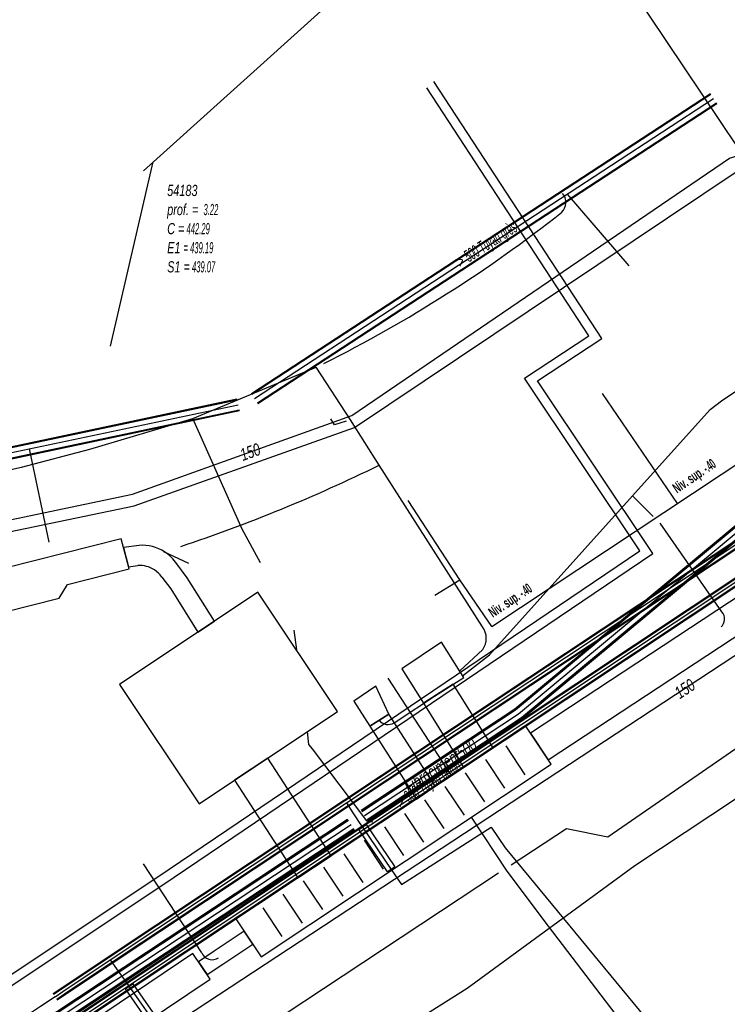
# Model space of a CAD drawing. Header units: metres. Extents: x 2695563 to 2696938, y 1260544 to 1262032.
# Tile 145 of 256: x 2695931 to 2695963, y 1261366 to 1261411. Entities that reach past the tile are written whole.
import ezdxf

# ---------------------------------------------------------------- set-up
doc = ezdxf.new("R2010")
doc.units = ezdxf.units.M
doc.header["$LTSCALE"] = 100
for name, pattern in [('AUSGEZOGEN', [0]), ('STRICHLINIE2_S3', [0.25, 0.15, -0.1]), ('VERDECKT2_S2', [0.18, 0.1, -0.08])]:
    doc.linetypes.add(name, pattern=pattern)
for name, color, linetype in [('CAD_Cadastre des conduites_Ouvrage_Conduite', 200, 'AUSGEZOGEN'), ('Eau portable_Cadastre des conduites_Conduite', 171, 'AUSGEZOGEN'), ('Eau potable_Cadastre des conduites_Conduite_Texte', 171, 'AUSGEZOGEN'), ('EU_Cadastre des conduites', 24, 'AUSGEZOGEN'), ('EU_Cadastre des conduites – Texte', 7, 'AUSGEZOGEN'), ('EU_Cadastre des conduites_Regard normalisé – Texte', 24, 'AUSGEZOGEN'), ('Gaz_Cadastre des conduites_Conduite', 32, 'AUSGEZOGEN'), ('Gaz_Cadastre des conduites_Tube de protection', 32, 'AUSGEZOGEN'), ('Réseau électrique_Cadastre des conduite_Bord du tracé', 1, 'AUSGEZOGEN'), ('Réseau électrique_Cadastre des conduite_Tronçon de tracé', 1, 'AUSGEZOGEN'), ('Réseau électrique_Cadastre des conduites_Ouvrage_Surface-Ligne-Point', 1, 'AUSGEZOGEN'), ('Réseau électrique_Point altimétrique_Texte', 7, 'AUSGEZOGEN'), ('TV_Cadastre des conduites_CONDUITE', 92, 'AUSGEZOGEN'), ('Télécommunications_SW_Cadastre des conduites_Bord du tracé', 94, 'AUSGEZOGEN')]:
    doc.layers.add(name, color=color, linetype=linetype)
doc.styles.add('ARIAL', font='arial.ttf')
doc.styles.add('ARIALNARROW', font='ARIALN.TTF')
pattern_1 = [(0, (2703955, 1269100), (4050, 4050), [4050, -4050]), (90, (2703955, 1269100), (-4050, 4050), [4050, -4050])]
pattern_2 = [(0, (2708005, 1273150), (6075, 6075), [6075, -6075]), (90, (2708005, 1273150), (-6075, 6075), [6075, -6075])]

# ---------------------------------------------------------------- blocks, each defined once
blk = doc.blocks.new('COMPLEXOBJECT_1847')
at = {"layer": 'Réseau électrique_Cadastre des conduite_Bord du tracé', "color": 1, "linetype": 'AUSGEZOGEN', "transparency": 33554687}
for points in [[(5935.518, 11387.36), (5934.812, 11387.27), (5935.039, 11386.393), (5935.46, 11386.445)], [(5938.921, 11383.933), (5937.689, 11385.899), (5937.223, 11386.521)], [(5936.543, 11385.928), (5936.947, 11385.389), (5938.172, 11383.431), (5938.921, 11383.933)]]:
    blk.add_lwpolyline(points, dxfattribs=at)
for centre, radius, start, end in [((5935.657, 11385.503), 1.862, 57.0152, 94.2818), ((5935.63, 11385.457), 1.916, 33.7492, 57.0872), ((5935.553, 11385.235), 1.213, 57.0149, 94.3761), ((5935.567, 11385.267), 1.178, 34.1021, 56.7726)]:
    blk.add_arc(centre, radius, start, end, dxfattribs=at)
blk = doc.blocks.new('COMPLEXOBJECT_1969')
at = {"layer": 'Réseau électrique_Cadastre des conduite_Tronçon de tracé', "color": 1, "linetype": 'AUSGEZOGEN', "transparency": 33554687}
blk.add_line((5961.831, 11384.354), (5959.049, 11388.358), dxfattribs=at)
blk.add_arc((5961.487, 11384.031), 0.472, 310.771, 43.1681, dxfattribs=at)
blk = doc.blocks.new('COMPLEXOBJECT_1988')
at = {"layer": 'Réseau électrique_Cadastre des conduite_Tronçon de tracé', "color": 1, "linetype": 'AUSGEZOGEN', "transparency": 33554687}
blk.add_line((5967.942, 11398.329), (5968.105, 11399.76), dxfattribs=at)
blk.add_lwpolyline([(5950.127, 11381.469), (5951.342, 11382.407), (5957.797, 11389.591), (5961.31, 11393.492), (5961.816, 11393.882), (5964.964, 11395.999), (5967.617, 11397.787)], dxfattribs=at)
blk.add_arc((5967.144, 11398.439), 0.805, 305.9539, 352.1497, dxfattribs=at)
blk = doc.blocks.new('COMPLEXOBJECT_1989')
at = {"layer": 'Réseau électrique_Cadastre des conduite_Tronçon de tracé', "color": 1, "linetype": 'AUSGEZOGEN', "transparency": 33554687}
blk.add_line((5949.995, 11381.685), (5951.033, 11382.651), dxfattribs=at)
blk.add_lwpolyline([(5951.021, 11383.685), (5946.355, 11390.981), (5945.06, 11393.032)], dxfattribs=at)
blk.add_arc((5950.321, 11383.16), 0.875, 324.4611, 36.8687, dxfattribs=at)
blk = doc.blocks.new('COMPLEXOBJECT_1990')
at = {"layer": 'Réseau électrique_Cadastre des conduite_Tronçon de tracé', "color": 1, "linetype": 'AUSGEZOGEN', "transparency": 33554687}
blk.add_lwpolyline([(5975.193, 11346.112), (5961.046, 11361.289), (5957.644, 11365.387), (5954.003, 11370.163)], dxfattribs=at)
blk = doc.blocks.new('COMPLEXOBJECT_2322')
at = {"layer": 'Réseau électrique_Cadastre des conduite_Tronçon de tracé', "color": 1, "linetype": 'AUSGEZOGEN', "transparency": 33554687}
blk.add_line((5938.346, 11368.955), (5935.723, 11372.967), dxfattribs=at)
blk.add_arc((5938.817, 11369.155), 0.512, 203.0439, 304.5687, dxfattribs=at)
blk = doc.blocks.new('COMPLEXOBJECT_2361')
at = {"layer": 'Réseau électrique_Cadastre des conduite_Tronçon de tracé', "color": 1, "linetype": 'AUSGEZOGEN', "transparency": 33554687}
for centre, radius, start, end in [((5954.165, 11402.851), 0.623, 313.9439, 40.699), ((5915.922, 11451.383), 62.409, 296.59475, 308.29444)]:
    blk.add_arc(centre, radius, start, end, dxfattribs=at)

msp = doc.modelspace()

# ---------------------------------------------------------------- hatches: boundary and pattern name
at = {"layer": 'Réseau électrique_Cadastre des conduite_Bord du tracé', "lineweight": 18, "transparency": 33554687}
h = msp.add_hatch(dxfattribs=at)
h.set_pattern_fill('MUSTER', color=1, scale=6075, style=0, pattern_type=2)
h.set_pattern_definition(pattern_2)
h.paths.add_polyline_path([(2695954.961, 1261377.475), (2695966.558, 1261385.113), (2695974.434, 1261390.301), (2695973.636, 1261391.512), (2695965.57, 1261386.199), (2695954.163, 1261378.686)], flags=0)
h = msp.add_hatch(dxfattribs=at)
h.set_pattern_fill('MUSTER', color=1, scale=6075, style=0, pattern_type=2)
h.set_pattern_definition(pattern_2)
h.paths.add_polyline_path([(2695939.891, 1261383.743), (2695938.659, 1261385.709), (2695938.193, 1261386.331), (2695938.179, 1261386.352), (2695938.164, 1261386.372), (2695938.15, 1261386.393), (2695938.135, 1261386.413), (2695938.12, 1261386.433), (2695938.104, 1261386.453), (2695938.089, 1261386.473), (2695938.073, 1261386.492), (2695938.056, 1261386.512), (2695938.04, 1261386.531), (2695938.023, 1261386.549), (2695938.006, 1261386.568), (2695937.989, 1261386.586), (2695937.971, 1261386.604), (2695937.954, 1261386.622), (2695937.936, 1261386.64), (2695937.918, 1261386.657), (2695937.899, 1261386.675), (2695937.881, 1261386.692), (2695937.862, 1261386.708), (2695937.843, 1261386.725), (2695937.823, 1261386.741), (2695937.804, 1261386.757), (2695937.784, 1261386.773), (2695937.764, 1261386.788), (2695937.744, 1261386.803), (2695937.724, 1261386.818), (2695937.704, 1261386.833), (2695937.683, 1261386.847), (2695937.662, 1261386.861), (2695937.641, 1261386.875), (2695937.608, 1261386.896), (2695937.575, 1261386.916), (2695937.541, 1261386.936), (2695937.506, 1261386.954), (2695937.472, 1261386.973), (2695937.437, 1261386.99), (2695937.401, 1261387.007), (2695937.366, 1261387.022), (2695937.33, 1261387.038), (2695937.293, 1261387.052), (2695937.257, 1261387.066), (2695937.22, 1261387.078), (2695937.183, 1261387.09), (2695937.145, 1261387.102), (2695937.108, 1261387.112), (2695937.07, 1261387.122), (2695937.032, 1261387.131), (2695936.993, 1261387.139), (2695936.955, 1261387.146), (2695936.917, 1261387.153), (2695936.878, 1261387.158), (2695936.839, 1261387.163), (2695936.8, 1261387.167), (2695936.761, 1261387.17), (2695936.722, 1261387.173), (2695936.683, 1261387.174), (2695936.644, 1261387.175), (2695936.605, 1261387.175), (2695936.566, 1261387.174), (2695936.527, 1261387.173), (2695936.488, 1261387.17), (2695935.782, 1261387.08), (2695936.009, 1261386.203), (2695936.43, 1261386.255), (2695936.455, 1261386.257), (2695936.481, 1261386.258), (2695936.506, 1261386.258), (2695936.532, 1261386.259), (2695936.557, 1261386.258), (2695936.583, 1261386.257), (2695936.608, 1261386.255), (2695936.634, 1261386.253), (2695936.659, 1261386.251), (2695936.685, 1261386.248), (2695936.71, 1261386.244), (2695936.735, 1261386.24), (2695936.76, 1261386.235), (2695936.785, 1261386.23), (2695936.81, 1261386.224), (2695936.835, 1261386.218), (2695936.859, 1261386.211), (2695936.884, 1261386.204), (2695936.908, 1261386.196), (2695936.932, 1261386.187), (2695936.956, 1261386.178), (2695936.98, 1261386.169), (2695937.003, 1261386.159), (2695937.027, 1261386.149), (2695937.05, 1261386.138), (2695937.073, 1261386.127), (2695937.095, 1261386.115), (2695937.118, 1261386.103), (2695937.14, 1261386.09), (2695937.161, 1261386.077), (2695937.183, 1261386.063), (2695937.196, 1261386.055), (2695937.208, 1261386.046), (2695937.22, 1261386.038), (2695937.232, 1261386.029), (2695937.245, 1261386.02), (2695937.257, 1261386.011), (2695937.268, 1261386.001), (2695937.28, 1261385.992), (2695937.292, 1261385.983), (2695937.303, 1261385.973), (2695937.315, 1261385.963), (2695937.326, 1261385.953), (2695937.337, 1261385.943), (2695937.348, 1261385.933), (2695937.359, 1261385.922), (2695937.369, 1261385.912), (2695937.38, 1261385.901), (2695937.39, 1261385.89), (2695937.401, 1261385.879), (2695937.411, 1261385.868), (2695937.421, 1261385.857), (2695937.431, 1261385.845), (2695937.441, 1261385.834), (2695937.45, 1261385.822), (2695937.46, 1261385.811), (2695937.469, 1261385.799), (2695937.478, 1261385.787), (2695937.487, 1261385.775), (2695937.496, 1261385.763), (2695937.504, 1261385.75), (2695937.513, 1261385.738), (2695937.917, 1261385.199), (2695939.142, 1261383.241)], flags=0)
h = msp.add_hatch(dxfattribs=at)
h.set_pattern_fill('MUSTER', color=1, scale=6075, style=0, pattern_type=2)
h.set_pattern_definition(pattern_2)
h.paths.add_polyline_path([(2695948.356, 1261381.592), (2695949.326, 1261380.043), (2695951.146, 1261381.198), (2695950.991, 1261381.453), (2695950.149, 1261382.798)], flags=0)
h = msp.add_hatch(dxfattribs=at)
h.set_pattern_fill('MUSTER', color=1, scale=6075, style=0, pattern_type=2)
h.set_pattern_definition(pattern_2)
h.paths.add_polyline_path([(2695947.76, 1261379.55), (2695947.185, 1261380.802), (2695946.186, 1261380.136), (2695946.902, 1261378.998)], flags=0)
h = msp.add_hatch(dxfattribs=at)
h.set_pattern_fill('MUSTER', color=1, scale=6075, style=0, pattern_type=2)
h.set_pattern_definition(pattern_2)
h.paths.add_polyline_path([(2695952.475, 1261378.027), (2695950.677, 1261380.9), (2695949.326, 1261380.043), (2695951.138, 1261377.133)], flags=0)
h = msp.add_hatch(dxfattribs=at)
h.set_pattern_fill('MUSTER', color=1, scale=6075, style=0, pattern_type=2)
h.set_pattern_definition(pattern_2)
h.paths.add_polyline_path([(2695949.865, 1261376.285), (2695947.76, 1261379.55), (2695946.902, 1261378.998), (2695949.015, 1261375.711)], flags=0)
h = msp.add_hatch(dxfattribs=at)
h.set_pattern_fill('MUSTER', color=1, scale=6075, style=0, pattern_type=2)
h.set_pattern_definition(pattern_2)
h.paths.add_polyline_path([(2695945.159, 1261373.151), (2695942.299, 1261377.557), (2695940.803, 1261376.559), (2695943.66, 1261372.157)], flags=0)
h = msp.add_hatch(dxfattribs=at)
h.set_pattern_fill('MUSTER', color=1, scale=6075, style=0, pattern_type=2)
h.set_pattern_definition(pattern_2)
h.paths.add_polyline_path([(2695941.231, 1261369.742), (2695939.882, 1261368.835), (2695939.171, 1261368.362), (2695939.558, 1261367.779), (2695940.271, 1261368.253), (2695941.619, 1261369.159)], flags=0)
at = {"layer": 'Réseau électrique_Cadastre des conduites_Ouvrage_Surface-Ligne-Point', "lineweight": 18, "transparency": 33554687}
h = msp.add_hatch(dxfattribs=at)
h.set_pattern_fill('MUSTER', color=1, scale=4050, style=0, pattern_type=2)
h.set_pattern_definition(pattern_1)
h.paths.add_polyline_path([(2695928.17, 1261384.128), (2695929.758, 1261384.526), (2695930.388, 1261384.148), (2695932.885, 1261384.78), (2695933.26, 1261385.406), (2695936.034, 1261386.103), (2695935.682, 1261387.461), (2695927.809, 1261385.472)], flags=0)
h = msp.add_hatch(dxfattribs=at)
h.set_pattern_fill('MUSTER', color=1, scale=4050, style=0, pattern_type=2)
h.set_pattern_definition(pattern_1)
h.paths.add_polyline_path([(2695945.454, 1261379.662), (2695941.858, 1261385.053), (2695935.602, 1261380.88), (2695939.198, 1261375.489)], flags=0)
h = msp.add_hatch(dxfattribs=at)
h.set_pattern_fill('MUSTER', color=1, scale=4050, style=0, pattern_type=2)
h.set_pattern_definition(pattern_1)
h.paths.add_polyline_path([(2695942.004, 1261368.58), (2695955.091, 1261377.283), (2695953.947, 1261379.002), (2695940.863, 1261370.295)], flags=0)
h = msp.add_hatch(dxfattribs=at)
h.set_pattern_fill('MUSTER', color=1, scale=4050, style=0, pattern_type=2)
h.set_pattern_definition(pattern_1)
h.paths.add_polyline_path([(2695934.935, 1261366.054), (2695935.717, 1261364.893), (2695939.699, 1261367.574), (2695938.917, 1261368.735)], flags=0)

# ---------------------------------------------------------------- linework, layer by layer
at = {"layer": 'CAD_Cadastre des conduites_Ouvrage_Conduite', "color": 200, "linetype": 'AUSGEZOGEN', "transparency": 33554687}
for points in [[(2695891.845, 1261330.959), (2695890.363, 1261333.317), (2695886.835, 1261338.553), (2695889.002, 1261340.057), (2695904.964, 1261350.579), (2695920.961, 1261361.286), (2695937.842, 1261372.537), (2695959.093, 1261386.924), (2695953.892, 1261394.72), (2695956.793, 1261396.641), (2695949.479, 1261407.838)], [(2695892.181, 1261331.177), (2695890.72, 1261333.549), (2695887.422, 1261338.443), (2695889.24, 1261339.705), (2695905.199, 1261350.224), (2695921.197, 1261360.932), (2695938.078, 1261372.184), (2695959.68, 1261386.809), (2695954.482, 1261394.601), (2695957.38, 1261396.52), (2695949.8, 1261408.123)]]:
    msp.add_lwpolyline(points, dxfattribs=at)
at = {"layer": 'Eau portable_Cadastre des conduites_Conduite', "linetype": 'AUSGEZOGEN', "transparency": 33554687}
for p, q in [((2695975.757, 1261398.328), (2695953.452, 1261379.776)), ((2695975.777, 1261398.304), (2695953.471, 1261379.751)), ((2695975.797, 1261398.28), (2695953.489, 1261379.726)), ((2695976.077, 1261397.944), (2695953.751, 1261379.374)), ((2695976.097, 1261397.92), (2695953.769, 1261379.349)), ((2695976.117, 1261397.896), (2695953.788, 1261379.324)), ((2695953.452, 1261379.776), (2695946.514, 1261375.19)), ((2695953.471, 1261379.751), (2695946.531, 1261375.164)), ((2695953.489, 1261379.726), (2695946.548, 1261375.137)), ((2695953.751, 1261379.374), (2695946.79, 1261374.773)), ((2695953.769, 1261379.349), (2695946.807, 1261374.746)), ((2695953.788, 1261379.324), (2695946.824, 1261374.72)), ((2695945.905, 1261374.787), (2695880.097, 1261331.283)), ((2695945.922, 1261374.761), (2695880.114, 1261331.257)), ((2695945.939, 1261374.734), (2695880.131, 1261331.23)), ((2695946.181, 1261374.37), (2695880.373, 1261330.866)), ((2695946.198, 1261374.343), (2695880.39, 1261330.839)), ((2695946.215, 1261374.317), (2695880.407, 1261330.813))]:
    msp.add_line(p, q, dxfattribs=at)
at = {"layer": 'Eau portable_Cadastre des conduites_Conduite', "color": 255, "linetype": 'AUSGEZOGEN', "transparency": 33554687}
for p, q in [((2695975.937, 1261398.112), (2695953.62, 1261379.55)), ((2695953.62, 1261379.55), (2695946.669, 1261374.955)), ((2695946.06, 1261374.552), (2695880.252, 1261331.048))]:
    msp.add_line(p, q, dxfattribs=at)
at = {"layer": 'Eau portable_Cadastre des conduites_Conduite', "color": 7, "linetype": 'AUSGEZOGEN', "transparency": 33554687}
for points in [[(2695781.007, 1261356.667), (2695790.243, 1261358.632), (2695794.076, 1261359.483), (2695798.651, 1261360.449), (2695818.405, 1261364.614), (2695822.281, 1261365.449), (2695834.766, 1261368.271), (2695854.245, 1261372.205), (2695858.672, 1261373.143), (2695868.6, 1261375.283), (2695885.597, 1261378.819), (2695910.29, 1261384.023), (2695916.731, 1261385.406), (2695936.187, 1261389.481), (2695946.088, 1261393.037), (2695963.14, 1261404.657), (2695967.152, 1261405.885), (2695967.803, 1261406.084)], [(2695982.006, 1261394.418), (2695981.83, 1261394.303), (2695937.97, 1261365.473), (2695936.909, 1261364.775)]]:
    msp.add_lwpolyline(points, dxfattribs=at)
at = {"layer": 'EU_Cadastre des conduites', "color": 24, "linetype": 'AUSGEZOGEN', "transparency": 33554687}
for p, q in [((2695936.685, 1261404.086), (2695944.698, 1261411.307)), ((2695935.2, 1261396.161), (2695937.13, 1261404.488)), ((2695958.613, 1261399.798), (2695955.826, 1261403.033)), ((2695932.432, 1261387.31), (2695931.54, 1261391.528)), ((2695943.48, 1261383.339), (2695943.596, 1261382.445))]:
    msp.add_line(p, q, dxfattribs=at)
at = {"layer": 'EU_Cadastre des conduites', "linetype": 'AUSGEZOGEN', "transparency": 33554687}
for p, q in [((2695941.558, 1261394.032), (2695962.284, 1261407.576)), ((2695941.569, 1261394.015), (2695962.295, 1261407.559)), ((2695941.58, 1261393.999), (2695962.306, 1261407.543)), ((2695941.832, 1261393.613), (2695962.558, 1261407.157)), ((2695941.843, 1261393.597), (2695962.569, 1261407.141)), ((2695941.854, 1261393.58), (2695962.58, 1261407.124)), ((2695925.856, 1261360.733), (2695988.367, 1261402.31)), ((2695925.867, 1261360.717), (2695988.378, 1261402.294)), ((2695925.878, 1261360.7), (2695988.389, 1261402.277)), ((2695926.022, 1261360.484), (2695988.533, 1261402.061)), ((2695926.033, 1261360.467), (2695988.544, 1261402.044)), ((2695926.044, 1261360.451), (2695988.555, 1261402.028)), ((2695869.19, 1261378.624), (2695940.91, 1261393.785)), ((2695869.194, 1261378.605), (2695940.914, 1261393.766)), ((2695869.198, 1261378.585), (2695940.918, 1261393.746)), ((2695869.294, 1261378.135), (2695941.014, 1261393.296)), ((2695869.298, 1261378.115), (2695941.018, 1261393.276)), ((2695869.302, 1261378.096), (2695941.022, 1261393.257))]:
    msp.add_line(p, q, dxfattribs=at)
at = {"layer": 'EU_Cadastre des conduites', "color": 255, "transparency": 33554687}
for p, q in [((2695941.706, 1261393.806), (2695962.432, 1261407.35)), ((2695925.95, 1261360.592), (2695988.461, 1261402.169)), ((2695869.246, 1261378.36), (2695940.966, 1261393.521))]:
    msp.add_line(p, q, dxfattribs=at)
at = {"layer": 'EU_Cadastre des conduites', "color": 24, "linetype": 'AUSGEZOGEN', "transparency": 33554687}
for points in [[(2695944.072, 1261378.759), (2695944.143, 1261378.176), (2695944.302, 1261377.983)], [(2695944.302, 1261377.983), (2695946.75, 1261374.733), (2695947.044, 1261374.674)]]:
    msp.add_lwpolyline(points, dxfattribs=at)
at = {"layer": 'Gaz_Cadastre des conduites_Conduite', "linetype": 'AUSGEZOGEN', "transparency": 33554687}
for p, q in [((2695945.759, 1261375.674), (2695991.557, 1261406.101)), ((2695945.769, 1261375.658), (2695991.567, 1261406.085)), ((2695945.779, 1261375.642), (2695991.577, 1261406.069)), ((2695945.925, 1261375.424), (2695991.723, 1261405.851)), ((2695945.935, 1261375.408), (2695991.733, 1261405.835)), ((2695945.945, 1261375.392), (2695991.743, 1261405.819)), ((2695935.086, 1261368.583), (2695945.759, 1261375.674)), ((2695935.097, 1261368.568), (2695945.769, 1261375.658)), ((2695935.107, 1261368.552), (2695945.779, 1261375.642)), ((2695935.253, 1261368.334), (2695945.925, 1261375.424)), ((2695935.263, 1261368.318), (2695945.935, 1261375.408)), ((2695935.274, 1261368.303), (2695945.945, 1261375.392)), ((2695932.956, 1261367.159), (2695935.086, 1261368.583)), ((2695932.967, 1261367.144), (2695935.097, 1261368.568)), ((2695932.977, 1261367.128), (2695935.107, 1261368.552)), ((2695933.123, 1261366.91), (2695935.253, 1261368.334)), ((2695933.133, 1261366.894), (2695935.263, 1261368.318)), ((2695933.144, 1261366.879), (2695935.274, 1261368.303)), ((2695932.603, 1261366.923), (2695932.956, 1261367.159)), ((2695932.614, 1261366.908), (2695932.967, 1261367.144)), ((2695932.624, 1261366.892), (2695932.977, 1261367.128)), ((2695932.77, 1261366.674), (2695933.123, 1261366.91)), ((2695932.78, 1261366.658), (2695933.133, 1261366.894)), ((2695932.791, 1261366.643), (2695933.144, 1261366.879))]:
    msp.add_line(p, q, dxfattribs=at)
at = {"layer": 'Gaz_Cadastre des conduites_Conduite', "color": 255, "linetype": 'AUSGEZOGEN', "transparency": 33554687}
for p, q in [((2695945.852, 1261375.533), (2695991.65, 1261405.96)), ((2695935.18, 1261368.443), (2695945.852, 1261375.533)), ((2695933.05, 1261367.019), (2695935.18, 1261368.443)), ((2695932.697, 1261366.783), (2695933.05, 1261367.019))]:
    msp.add_line(p, q, dxfattribs=at)
at = {"layer": 'Gaz_Cadastre des conduites_Conduite', "color": 32, "linetype": 'AUSGEZOGEN', "transparency": 33554687}
for points in [[(2695800.392, 1261360.316), (2695818.038, 1261364.006), (2695822.044, 1261364.861), (2695835.45, 1261367.629), (2695853.887, 1261371.559), (2695887.563, 1261378.677), (2695916.357, 1261384.81), (2695936.263, 1261388.959), (2695946.214, 1261392.499), (2695963.5, 1261404.076), (2695969.89, 1261405.928), (2695976.248, 1261406.029), (2695984.804, 1261402.593), (2695991.519, 1261395.725), (2695995.33, 1261399.381), (2695995.607, 1261399.093), (2695995.704, 1261398.992)], [(2695945.852, 1261375.533), (2695946.144, 1261375.085), (2695946.287, 1261374.865), (2695946.428, 1261374.654), (2695946.573, 1261374.441), (2695947.87, 1261372.53), (2695948.336, 1261371.843), (2695952.384, 1261374.434), (2695953.016, 1261373.51), (2695962.769, 1261361.687), (2695975.157, 1261348.146), (2695975.748, 1261347.454), (2695975.913, 1261347.266), (2695977.397, 1261345.583), (2695977.715, 1261345.247), (2695978.021, 1261344.232), (2695987.438, 1261339.219), (2695987.869, 1261338.164)], [(2695935.18, 1261368.443), (2695935.476, 1261368.034), (2695936.046, 1261367.247), (2695937.47, 1261365.2), (2695938.307, 1261364.053)], [(2695932.697, 1261366.783), (2695932.034, 1261366.34), (2695931.31, 1261365.857), (2695931.028, 1261365.668), (2695930.171, 1261365.096), (2695928.913, 1261364.256)]]:
    msp.add_lwpolyline(points, dxfattribs=at)
at = {"layer": 'Gaz_Cadastre des conduites_Tube de protection', "color": 32, "linetype": 'VERDECKT2_S2', "transparency": 33554687}
for points in [[(2695946.573, 1261374.441), (2695946.738, 1261374.553), (2695948.035, 1261372.642), (2695947.87, 1261372.53), (2695947.704, 1261372.417), (2695946.407, 1261374.329), (2695946.573, 1261374.441)], [(2695935.882, 1261367.133), (2695936.21, 1261367.361), (2695937.634, 1261365.314), (2695937.306, 1261365.086), (2695935.882, 1261367.133)]]:
    msp.add_lwpolyline(points, close=True, dxfattribs=at)
at = {"layer": 'Réseau électrique_Cadastre des conduite_Bord du tracé', "color": 1, "linetype": 'AUSGEZOGEN', "transparency": 33554687}
for points in [[(2695954.961, 1261377.475), (2695966.558, 1261385.113), (2695974.434, 1261390.301), (2695973.636, 1261391.512), (2695965.57, 1261386.199), (2695954.163, 1261378.686), (2695954.961, 1261377.475)], [(2695948.356, 1261381.592), (2695949.326, 1261380.043), (2695951.146, 1261381.198), (2695950.991, 1261381.453), (2695950.149, 1261382.798), (2695948.356, 1261381.592)], [(2695947.76, 1261379.55), (2695947.185, 1261380.802), (2695946.186, 1261380.136), (2695946.902, 1261378.998), (2695947.76, 1261379.55)], [(2695952.475, 1261378.027), (2695950.677, 1261380.9), (2695949.326, 1261380.043), (2695951.138, 1261377.133), (2695952.475, 1261378.027)], [(2695949.865, 1261376.285), (2695947.76, 1261379.55), (2695946.902, 1261378.998), (2695949.015, 1261375.711), (2695949.865, 1261376.285)], [(2695945.159, 1261373.151), (2695942.299, 1261377.557), (2695940.803, 1261376.559), (2695943.66, 1261372.157), (2695945.159, 1261373.151)], [(2695941.231, 1261369.742), (2695939.882, 1261368.835), (2695939.171, 1261368.362), (2695939.558, 1261367.779), (2695940.271, 1261368.253), (2695941.619, 1261369.159), (2695941.231, 1261369.742)]]:
    msp.add_lwpolyline(points, close=True, dxfattribs=at)
at = {"layer": 'Réseau électrique_Cadastre des conduite_Tronçon de tracé', "color": 1, "linetype": 'AUSGEZOGEN', "transparency": 33554687}
for p, q in [((2695946.03, 1261392.842), (2695944.485, 1261395.215)), ((2695960.796, 1261389.06), (2695957.417, 1261394.027)), ((2695945.319, 1261392.616), (2695945.142, 1261392.885)), ((2695945.843, 1261392.783), (2695945.319, 1261392.616)), ((2695952.421, 1261383.508), (2695965.166, 1261391.957)), ((2695959.7, 1261388.472), (2695958.767, 1261389.401)), ((2695938.729, 1261386.349), (2695937.613, 1261386.88)), ((2695952.421, 1261383.508), (2695950.978, 1261385.618)), ((2695950.59, 1261376.768), (2695947.732, 1261381.175)), ((2695957.653, 1261374.002), (2695967.969, 1261381.141)), ((2695948, 1261379.157), (2695950.001, 1261380.471)), ((2695953.289, 1261372.732), (2695955.79, 1261374.38)), ((2695955.79, 1261374.38), (2695957.653, 1261374.002)), ((2695939.918, 1261363.921), (2695952.713, 1261372.374))]:
    msp.add_line(p, q, dxfattribs=at)
for points in [[(2695941.977, 1261386.382), (2695941.136, 1261387.901), (2695938.918, 1261392.893), (2695944.485, 1261395.215)], [(2695903.344, 1261384.688), (2695920.156, 1261388.293), (2695931.181, 1261390.708), (2695934.263, 1261391.515), (2695938.918, 1261392.893)], [(2695949.845, 1261384.915), (2695950.978, 1261385.618), (2695948.633, 1261389.198)], [(2695954.973, 1261369.973), (2695953.108, 1261372.454), (2695951.501, 1261374.892)]]:
    msp.add_lwpolyline(points, dxfattribs=at)
for centre, radius, start, end in [((2695915.69, 1261455.21), 71.767, 288.4293, 296.155), ((2695947.727, 1261379.568), 0.493, 216.5581, 303.6018)]:
    msp.add_arc(centre, radius, start, end, dxfattribs=at)
at = {"layer": 'Réseau électrique_Cadastre des conduites_Ouvrage_Surface-Ligne-Point', "color": 1, "linetype": 'STRICHLINIE2_S3', "transparency": 33554687}
for p, q in [((2695953.926, 1261376.808), (2695953.06, 1261378.111)), ((2695953.01, 1261376.199), (2695952.144, 1261377.502)), ((2695952.094, 1261375.59), (2695951.228, 1261376.892)), ((2695951.178, 1261374.981), (2695950.312, 1261376.283)), ((2695950.262, 1261374.372), (2695949.397, 1261375.673)), ((2695949.346, 1261373.763), (2695948.481, 1261375.064)), ((2695947.565, 1261374.454), (2695948.43, 1261373.154)), ((2695946.649, 1261373.845), (2695947.514, 1261372.544)), ((2695945.734, 1261373.236), (2695946.598, 1261371.935)), ((2695944.818, 1261372.626), (2695945.682, 1261371.326)), ((2695943.902, 1261372.017), (2695944.766, 1261370.717)), ((2695942.986, 1261371.407), (2695943.85, 1261370.108)), ((2695942.071, 1261370.798), (2695942.934, 1261369.499))]:
    msp.add_line(p, q, dxfattribs=at)
at = {"layer": 'Réseau électrique_Cadastre des conduites_Ouvrage_Surface-Ligne-Point', "color": 1, "linetype": 'AUSGEZOGEN', "transparency": 33554687}
for points in [[(2695928.17, 1261384.128), (2695929.758, 1261384.526), (2695930.388, 1261384.148), (2695932.885, 1261384.78), (2695933.26, 1261385.406), (2695936.034, 1261386.103), (2695935.682, 1261387.461), (2695927.809, 1261385.472), (2695928.17, 1261384.128)], [(2695945.454, 1261379.662), (2695941.858, 1261385.053), (2695935.602, 1261380.88), (2695939.198, 1261375.489), (2695945.454, 1261379.662)], [(2695942.004, 1261368.58), (2695955.091, 1261377.283), (2695953.947, 1261379.002), (2695940.863, 1261370.295), (2695942.004, 1261368.58)], [(2695934.935, 1261366.054), (2695935.717, 1261364.893), (2695939.699, 1261367.574), (2695938.917, 1261368.735), (2695934.935, 1261366.054)]]:
    msp.add_lwpolyline(points, close=True, dxfattribs=at)
at = {"layer": 'TV_Cadastre des conduites_CONDUITE', "color": 92, "linetype": 'AUSGEZOGEN', "transparency": 33554687}
msp.add_lwpolyline([(2695969.566, 1261378.221), (2695968.013, 1261378.751), (2695958.879, 1261372.686), (2695951.307, 1261367.153), (2695936.589, 1261357.863), (2695937.363, 1261356.697)], dxfattribs=at)
at = {"layer": 'Télécommunications_SW_Cadastre des conduites_Bord du tracé', "color": 94, "linetype": 'AUSGEZOGEN', "transparency": 33554687}
msp.add_lwpolyline([(2695998.86, 1261385.704), (2695993.437, 1261391.236), (2695965.141, 1261402.745), (2695957.1, 1261414.75), (2695954.393, 1261418.963), (2695937.82, 1261443.97)], dxfattribs=at)

# ---------------------------------------------------------------- block references
at = {"layer": 'Réseau électrique_Cadastre des conduite_Bord du tracé', "color": 1, "linetype": 'AUSGEZOGEN', "lineweight": -3, "transparency": 33554687}
msp.add_blockref('COMPLEXOBJECT_1847', (2690000.97, 1249999.81), dxfattribs=at)
at = {"layer": 'Réseau électrique_Cadastre des conduite_Tronçon de tracé', "color": 1, "linetype": 'AUSGEZOGEN', "lineweight": -3, "transparency": 33554687}
for name in ['COMPLEXOBJECT_2361', 'COMPLEXOBJECT_1988', 'COMPLEXOBJECT_1989', 'COMPLEXOBJECT_1969', 'COMPLEXOBJECT_2322', 'COMPLEXOBJECT_1990']:
    msp.add_blockref(name, (2690000.97, 1249999.81), dxfattribs=at)

# ---------------------------------------------------------------- texts
at = {"layer": 'Eau potable_Cadastre des conduites_Conduite_Texte', "color": 7, "transparency": 33554687, "char_height": 0.55426, "attachment_point": 5, "style": 'ARIAL'}
for s, insert, width, rotation in [('\\A1;{\\fArial|i1|b0;\\H0.554263;\\W0.700000;\\C7;150}\\P', (2695941.507, 1261391.386), 1.10014, 19.7559), ('\\A1;{\\fArial|i1|b0;\\H0.554263;\\W0.700000;\\C7;150}\\P', (2695961.13, 1261380.689), 1.10014, 33.318), ('\\A1;{\\fArial|b0|i1|c0|p34;\\W0.7;Fibrociment500}', (2695950.099, 1261377.215), 1.76538, 33.4674)]:
    msp.add_mtext(s, dxfattribs=dict(at, insert=insert, width=width, rotation=rotation))
at = {"layer": 'EU_Cadastre des conduites – Texte', "color": 24, "transparency": 33554687, "char_height": 0.55705, "width": 6, "attachment_point": 5, "style": 'ARIAL'}
for s, insert, rotation in [('\\A1;{\\fArial|b0|i1|c0|p34;\\W0.7;> \\W0.49;500 Tuyau grès}', (2695952.197, 1261400.7), 32.9877), ('\\A1;{\\fArial|b0|i1|c0|p34;\\W0.7;> \\W0.49;300 Tuyau béton}', (2695949.575, 1261376.351), 33.3639)]:
    msp.add_mtext(s, dxfattribs=dict(at, insert=insert, rotation=rotation))
at = {"layer": 'EU_Cadastre des conduites_Regard normalisé – Texte', "color": 24, "transparency": 33554687, "insert": (2695937.758, 1261403.455), "char_height": 0.50641, "width": 2.84242, "attachment_point": 1, "line_spacing_factor": 1.024096, "style": 'ARIAL'}
msp.add_mtext('\\A1;{\\fArial|b0|i1|c0|p34;\\W0.69641;54183}\\P{\\fArial|b0|i1|c0|p34;\\H0.99721x;\\W0.69641;prof. = \\W0.48749; 3.22}\\P{\\fArial|b0|i1|c0|p34;\\H0.99721x;\\W0.69641;C =\\W0.48749; 442.29}\\P{\\fArial|b0|i1|c0|p34;\\H0.99721x;\\W0.69641;E1 \\W0.48749;= 439.19}\\P{\\fArial|b0|i1|c0|p34;\\H0.99721x;\\W0.69641;S1 =\\W0.48749; 439.07}', dxfattribs=at)
at = {"layer": 'Réseau électrique_Point altimétrique_Texte', "color": 1, "transparency": 33554687, "char_height": 0.45675, "width": 6, "attachment_point": 4, "style": 'ARIALNARROW'}
for insert, rotation in [((2695960.689, 1261389.639), 34.2207), ((2695952.375, 1261384.025), 33.7041)]:
    msp.add_mtext('\\A1;{\\fArial Narrow|b1|i0|c0|p34;\\H1x;\\W0.7;Niv. sup. \\W0.49;-.40}', dxfattribs=dict(at, insert=insert, rotation=rotation))

doc.saveas('drawing.dxf')
